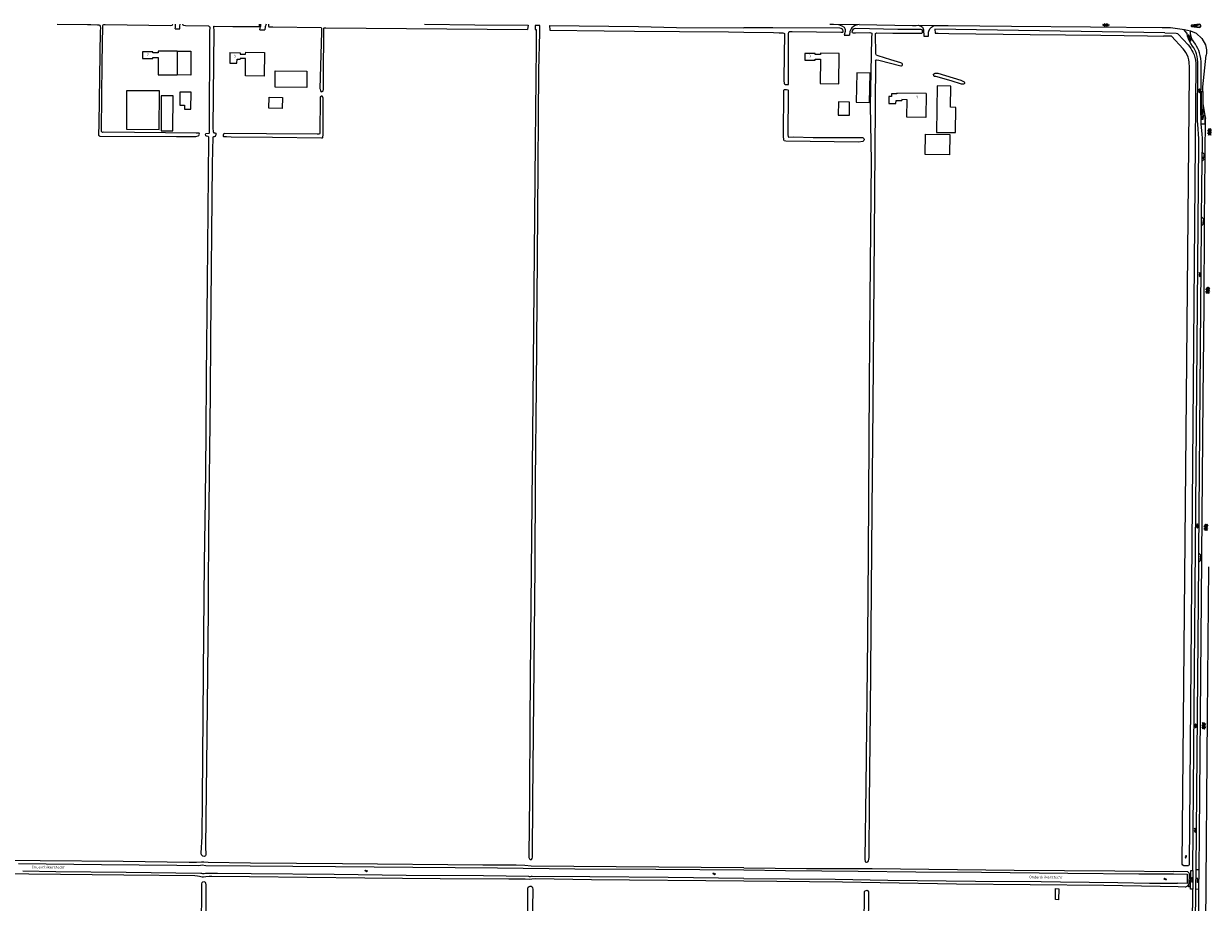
# Model space of a CAD drawing. Extents: x 168875 to 176000, y 513888 to 528000.
# Tile 95 of 106: x 171326 to 172435, y 527178 to 528000. Entities that reach past the tile are written whole.
import ezdxf

# ---------------------------------------------------------------- set-up
doc = ezdxf.new("R2010")
doc.units = 0
doc.header["$MEASUREMENT"] = 0
doc.layers.get('0').update_dxf_attribs({"linetype": 'CONTINUOUS'})
for name, color, linetype in [('BIJGEBOUW', 12, 'CONTINUOUS'), ('DAKRAND', 10, 'CONTINUOUS'), ('HOOFDGEBOUW', 1, 'CONTINUOUS'), ('HUISNUMMER', 7, 'CONTINUOUS'), ('INSTEEK_SLOOT', 72, 'CONTINUOUS'), ('KANT_VERHARDING', 252, 'CONTINUOUS'), ('KANT_WATER', 140, 'CONTINUOUS'), ('SEMANTIEK', 140, 'CONTINUOUS'), ('sluitlijn_verharding', 7, 'CONTINUOUS'), ('TALUD', 34, 'CONTINUOUS'), ('WATERLOOPNAAM', 7, 'CONTINUOUS')]:
    doc.layers.add(name, color=color, linetype=linetype)
doc.styles.add('ISOCP', font='ISOCP.shx', dxfattribs={"height": 1.8})

# ---------------------------------------------------------------- blocks, each defined once
blk = doc.blocks.new('S05')
at = {"color": 0}
for p, q in [((0.1, 0.3), (0.4, 0.6)), ((0.1, -0.2), (0.4, 0.1)), ((0.4, 0.6), (0.7, 0.7)), ((0.4, 0.1), (0.7, 0.2)), ((0.7, 0.7), (1, 0.6)), ((0.7, 0.2), (1, 0.1)), ((1, 0.6), (1.3, 0.4)), ((1, 0.1), (1.4, -0.1)), ((1.3, 0.4), (1.7, 0.1)), ((1.7, 0.1), (2, 0)), ((2, 0), (2.3, 0.2)), ((2.3, 0.2), (2.6, 0.4)), ((1.4, -0.1), (1.7, -0.4)), ((1.7, -0.4), (2, -0.5)), ((2, -0.5), (2.3, -0.3)), ((2.3, -0.3), (2.6, -0.1))]:
    blk.add_line(p, q, dxfattribs=at)
blk = doc.blocks.new('S012')
at = {"color": 0}
for p, q in [((1.2, 2), (0, 0)), ((1.2, -2), (0, 0)), ((1.4, 0), (0.2, 2)), ((1.4, 0), (0.2, -2))]:
    blk.add_line(p, q, dxfattribs=at)
blk = doc.blocks.new('S026')
at = {"color": 0}
for p, q in [((0, 0), (4.4, 0)), ((0.2, 0.5), (0.2, 0)), ((1.2, 0), (1.2, -0.5)), ((2.2, 0.5), (2.2, 0)), ((3.2, 0), (3.2, -0.5)), ((4.2, 0.5), (4.2, 0))]:
    blk.add_line(p, q, dxfattribs=at)
blk = doc.blocks.new('S014')
at = {"color": 0}
for p, q in [((0, -0.8), (4.2, 1.7)), ((0, 0.6), (1.8, 1.7)), ((5.1, -1.5), (0, 1.4)), ((2.6, -1.5), (0, 0)), ((1.1, -1.5), (6.1, 1.4)), ((6.1, -0.8), (1.9, 1.7)), ((3.5, -1.5), (6.1, 0)), ((6.1, 0.7), (4.4, 1.7))]:
    blk.add_line(p, q, dxfattribs=at)
blk = doc.blocks.new('S016')
at = {"color": 0, "linetype": 'Continuous'}
for points in [[(0, -0.4), (2.6, 1.1)], [(2.6, -1.2), (0, 0.4)], [(5.1, -1.2), (1.1, 1.1)], [(1.1, -1.2), (5.1, 1.1)], [(6.2, -0.4), (3.5, 1.1)], [(3.5, -1.2), (6.2, 0.4)]]:
    blk.add_lwpolyline(points, dxfattribs=at)

msp = doc.modelspace()

# ---------------------------------------------------------------- linework, layer by layer
at = {"layer": 'BIJGEBOUW'}
for points in [[(171561.063, 527941.076), (171561.245, 527956.325), (171590.893, 527955.971), (171590.711, 527940.722), (171561.063, 527941.076)], [(172180.351, 527898.661), (172198.349, 527898.413), (172198.674, 527922.051), (172193.674, 527922.12), (172193.947, 527942.018), (172180.949, 527942.196), (172180.351, 527898.661)], [(171421.944, 527901.516), (171452.694, 527901.367), (171452.869, 527937.517), (171422.119, 527937.665), (171421.944, 527901.516)], [(171454.388, 527900.134), (171465.388, 527900.081), (171465.546, 527932.901), (171454.547, 527932.954), (171454.388, 527900.134)], [(172169.927, 527878.057), (172170.26, 527897.055), (172193.067, 527896.654), (172192.733, 527877.657), (172169.927, 527878.057)]]:
    msp.add_lwpolyline(points, dxfattribs=at)
at = {"layer": 'DAKRAND'}
for points in [[(171469.368, 527974.653), (171469.368, 527974.766), (171482.3, 527974.7), (171482.1, 527952.3), (171469.284, 527952.404)], [(172118.2, 527954.2), (172105.8, 527954.5), (172105.1, 527926.8), (172117.6, 527926.5), (172118.2, 527954.2)], [(171482.4, 527936.4), (171472, 527936.4), (171471.9, 527924.2), (171476.3, 527924.2), (171476.3, 527920.3), (171482.3, 527920.3), (171482.4, 527936.4)], [(171568, 527931.3), (171567.8, 527921.1), (171555.3, 527921.4), (171555.5, 527931.6), (171568, 527931.3)], [(172099.1, 527927), (172088.6, 527927.2), (172088.4, 527914.8), (172098.9, 527914.6), (172099.1, 527927)]]:
    msp.add_lwpolyline(points, dxfattribs=at)
at = {"layer": 'HOOFDGEBOUW'}
for points in [[(171469.368, 527974.653), (171451.618, 527974.721), (171451.612, 527973.161), (171446.652, 527973.182), (171446.656, 527974.112), (171436.896, 527974.158), (171436.866, 527967.958), (171446.636, 527967.91), (171446.64, 527968.7), (171451.6, 527968.67), (171451.498, 527952.457), (171469.284, 527952.393), (171469.284, 527952.404)], [(171469.368, 527974.653), (171469.284, 527952.404)], [(171518.776, 527973.372), (171518.642, 527963.589), (171525.416, 527963.497), (171525.465, 527967.083), (171528.464, 527967.042)], [(171518.776, 527973.372), (171528.546, 527973.242), (171528.526, 527971.802), (171533.526, 527971.736), (171533.554, 527973.816), (171551.294, 527973.581), (171550.998, 527951.331), (171533.258, 527951.566), (171533.474, 527967.756), (171528.474, 527967.812), (171528.464, 527967.042)], [(172089.238, 527972.501), (172071.848, 527972.682), (172071.834, 527971.492), (172066.864, 527971.544), (172066.874, 527972.464), (172057.094, 527972.566), (172057.03, 527966.356), (172066.81, 527966.254), (172066.818, 527967.124), (172071.788, 527967.072), (172071.562, 527944.282), (172088.942, 527944.101), (172089.238, 527972.501)], [(172170.926, 527934.942), (172143.217, 527935.429), (172143.203, 527934.754), (172138.464, 527934.852), (172138.419, 527932.106), (172135.902, 527932.148), (172135.795, 527925.658), (172142.485, 527925.547), (172142.535, 527928.573), (172148.126, 527928.48)], [(172170.926, 527934.942), (172170.534, 527912.662), (172152.784, 527912.974), (172153.108, 527929.183), (172148.138, 527929.27), (172148.126, 527928.48)]]:
    msp.add_lwpolyline(points, dxfattribs=at)
at = {"layer": 'INSTEEK_SLOOT'}
for points in [[(171357, 528000), (171385.3, 527999.7)], [(171385.3, 527999.7), (171388.7, 527999.5), (171394.7, 527999.4), (171396.1, 527999.3), (171397, 527998.9), (171397.4, 527998.1), (171397.5, 527996.1), (171397.2, 527993.6), (171396.1, 527906.8), (171395.8, 527895.9), (171396.6, 527895.3), (171397.1, 527895.2), (171468.9, 527894.7), (171486.8, 527894.7), (171489.2, 527895.4), (171489.6, 527895.8), (171490.4, 527896.9), (171490, 527897.9), (171489.3, 527898), (171487.8, 527898), (171487.2, 527897.9), (171400.7, 527898.7), (171399.6, 527898.6), (171398.5, 527899.4), (171398.5, 527900.1), (171398.4, 527900.4), (171398.5, 527901.1), (171399.3, 527963.3), (171399.9, 527998.7), (171400.1, 527999.3), (171400.7, 527999.7), (171402.1, 527999.7), (171463.4, 527998.8), (171464.6, 527999), (171464.9, 527999.2), (171465.4, 527999.9), (171465.4, 528000)], [(171500.2, 527997.2), (171499.8, 527997.6), (171499.1, 527998), (171477.3, 527998.4), (171475.7, 527998.6), (171474.9, 527999.1), (171474.6, 527999.7), (171474.6, 528000)], [(171503.5, 527997.9), (171503.3, 527997.2), (171503.6, 527994), (171502.9, 527902.6), (171503, 527899.5), (171503.4, 527898.4), (171503.9, 527898.1), (171504.7, 527898.1), (171505.5, 527897.9), (171505.5, 527896.3), (171505.2, 527895.6), (171505, 527894.8), (171504.1, 527894.4), (171503.4, 527894.4), (171502.9, 527894.2), (171502.2, 527869.1), (171500.6, 527706.1), (171500.2, 527653.2), (171498.9, 527522.5), (171498.3, 527470.3), (171498.4, 527451.2), (171497.2, 527333.1), (171495.9, 527229.4), (171496.3, 527222.3), (171495.9, 527221.2), (171494.7, 527220.5), (171493.3, 527220.8), (171492.2, 527222.1), (171492, 527223.5), (171492.7, 527239.1), (171493.2, 527274.8), (171494.4, 527429.4), (171495.1, 527495.8), (171495.9, 527554.9), (171496.6, 527615.4), (171496.9, 527670.8), (171497.9, 527757.6), (171499.1, 527892.7), (171499, 527894), (171498.8, 527894.5), (171498.5, 527894.8), (171496.9, 527895.1), (171496.3, 527895.3), (171496.1, 527895.6), (171496, 527897), (171496.3, 527897.7), (171499.3, 527897.9), (171499.6, 527898.3), (171499.9, 527994.4), (171500.2, 527995.9)], [(171500.2, 527995.9), (171500.2, 527997.2)], [(171503.5, 527997.9), (171504.1, 527998), (171521.4, 527997.8), (171546.3, 527997.7), (171546.5, 527998.3), (171546.6, 527999.1), (171546.6, 528000)], [(171555, 528000), (171554.8, 527999), (171554.8, 527998.5), (171555.3, 527997.6), (171556.2, 527997.5), (171558.9, 527997.6), (171604.4, 527996.9), (171604.7, 527996.3), (171604.6, 527995.2), (171604.6, 527992.5), (171603.1, 527939.6), (171603.2, 527939), (171603.6, 527937.7), (171603.9, 527937), (171604.3, 527936.7), (171605.1, 527936.8), (171605.7, 527937.1), (171606.1, 527937.5), (171606.4, 527939.2), (171606.3, 527951.2), (171606.8, 527994.7), (171606.7, 527996.1), (171607, 527996.5), (171608.5, 527996.6), (171797.459, 527995.057)], [(171701.1, 528000), (171748, 527999.4), (171797.967, 527998.878), (171797.459, 527995.057)], [(171805.604, 527991.387), (171805.7, 527978.7), (171804.6, 527888.7), (171802.5, 527648.7), (171800.2, 527423.7), (171799.6, 527347.8), (171799.2, 527276.6), (171798.7, 527221.2), (171798.8, 527219.4), (171799.3, 527218.3), (171800.1, 527217.7), (171801.1, 527217.8), (171801.9, 527218.6), (171802.2, 527219.9), (171802.3, 527220.9), (171802.6, 527273), (171804.5, 527492.4), (171805.1, 527572.7), (171806, 527660.1), (171807.1, 527823.4), (171808.2, 527956.8), (171808.877, 527991.901), (171808.857, 527998.618), (171804.677, 527998.618), (171804.55, 527994.816), (171805.69, 527994.816), (171805.604, 527991.387)], [(171818.102, 527998.668), (171901.3, 527997.8), (171936.9, 527996.8), (172000, 527996.6)], [(171818.102, 527998.668), (171818.487, 527994.318), (171869.3, 527993.6), (171897.7, 527993.5), (171939.8, 527993), (171985.6, 527992.7), (172000, 527992.5)], [(172000, 527992.5), (172027.9, 527992.3), (172033.2, 527991.9), (172036.5, 527991.9), (172037.6, 527991.6), (172038, 527991.1), (172037.6, 527949.1), (172037.5, 527947.3), (172037.7, 527944.5), (172037.9, 527944), (172038.3, 527943.7), (172038.9, 527943.4), (172041.3, 527943.4), (172041.8, 527943.5), (172042, 527944.5), (172041.9, 527989.1), (172041.8, 527991), (172042.2, 527992.6), (172042.9, 527993), (172045.3, 527993.1), (172090.9, 527992.4), (172092.6, 527992.5), (172093, 527992.7), (172093, 527993.6), (172092.8, 527994.5), (172092.3, 527995.3), (172091.3, 527995.8), (172089.9, 527996.1), (172027.2, 527996.5), (172000, 527996.6)], [(172146.9, 527960.8), (172147.7, 527960.8), (172148.3, 527961.1), (172148.6, 527961.8), (172148.6, 527962.6), (172148.3, 527963.2), (172147, 527963.7), (172137.7, 527966.5), (172125.7, 527970.3), (172124.2, 527970.9), (172123.9, 527971.3), (172123.7, 527972), (172123.6, 527973.4), (172123.4, 527989.7), (172123.3, 527990.8), (172123.4, 527991.2), (172124.2, 527991.9), (172139.5, 527991.6), (172166.2, 527991.4), (172166.7, 527991.5), (172167.4, 527992.3), (172167.4, 527992.9), (172167.2, 527994.2), (172166.8, 527994.6), (172165.9, 527994.9), (172164.8, 527995), (172144.2, 527995), (172104.4, 527995.8), (172102.5, 527995.4), (172101.7, 527994.5), (172101.3, 527992.6), (172101.4, 527992.1), (172102.3, 527991.8), (172104.5, 527991.9), (172118, 527992.1), (172119.8, 527991.6), (172119.6, 527986.9), (172118.2, 527923.8), (172119.3, 527871.8), (172118, 527742.7), (172117.3, 527662.9), (172116.4, 527503.3), (172115.7, 527425.3), (172114.3, 527286.1), (172113.5, 527218.1), (172113.6, 527215.8), (172114.2, 527215.3), (172115, 527215.2), (172116.2, 527215.4), (172116.9, 527216.3)], [(172394.41, 527991.73), (172178.962, 527995.385), (172179.075, 527991.547)], [(172179.075, 527991.547), (172182, 527991.6), (172192.1, 527991.2), (172268.2, 527990.3), (172334.2, 527989.7), (172378, 527989.1), (172393, 527988.75)], [(172116.9, 527216.3), (172117.2, 527217.6), (172117.3, 527219.9), (172117.7, 527271.1), (172118.6, 527356.9), (172120.2, 527545.2), (172121.2, 527642.1), (172123.3, 527923), (172123.5, 527965.5), (172123.4, 527966), (172123.5, 527966.7), (172124.3, 527966.7), (172126.3, 527966.1), (172146.9, 527960.8)], [(172206.7, 527945.2), (172206.7, 527944.4), (172206.3, 527944.1), (172205.7, 527943.8), (172204.9, 527943.7), (172203.9, 527943.9), (172194.3, 527946.8), (172179.9, 527950.8), (172179.1, 527950.9), (172178.5, 527951.1), (172177.9, 527951.6), (172177.8, 527953), (172178.5, 527953.7), (172179.3, 527954.1), (172180, 527954.2), (172181.7, 527954.2), (172203.1, 527947.5), (172206.3, 527945.9), (172206.7, 527945.2)], [(171606.2, 527929.7), (171606.1, 527930.8), (171605.8, 527931.7), (171605.1, 527932.4), (171604.4, 527932.4), (171603.8, 527932.3), (171603.4, 527931.8), (171603.3, 527930.9), (171603.1, 527897.9), (171602.6, 527897.1), (171600.4, 527896.9), (171553.1, 527897.4), (171513.3, 527897.6), (171512.7, 527897.1), (171512.5, 527896), (171512.6, 527895.1), (171512.8, 527894.9), (171514.1, 527894.7), (171515.7, 527894.7), (171520, 527894.5), (171558.6, 527894.1), (171604.6, 527893.5), (171605.5, 527893.6), (171605.7, 527893.8), (171605.9, 527894.4), (171606, 527896.1), (171606.2, 527929.7)], [(172112.6, 527892.3), (172112.6, 527891.8), (172112.4, 527891.1), (172111.4, 527890.1), (172107.5, 527889.6), (172039.3, 527890.5), (172037.8, 527890.8), (172037.5, 527891.4), (172037.3, 527895.3), (172037.6, 527937.1), (172037.5, 527938.1), (172037.8, 527938.9), (172040, 527938.9), (172041.1, 527938.6), (172041.5, 527938.3), (172041.7, 527935.3), (172041.3, 527896.3), (172041.4, 527894.7), (172041.9, 527894.1), (172046.4, 527894.3), (172065.1, 527893.8), (172109.4, 527893.9), (172111.1, 527893.7), (172111.7, 527893.4), (172112.3, 527892.9), (172112.6, 527892.3)], [(172000, 527209.8), (171800.9, 527211.5), (171795, 527212), (171786.7, 527212.2), (171755.6, 527212.3), (171624.1, 527213.6), (171538.1, 527214.3), (171498.4, 527214.8), (171494.4, 527215.2), (171492.1, 527215.3), (171487.4, 527214.8), (171480.5, 527214.8), (171418.9, 527215.8), (171341.1, 527216.3), (171256.2, 527217.2)], [(172000, 527209.8), (172058.6, 527209.3), (172120.1, 527209.2), (172253.2, 527207.8), (172347.5, 527207.1), (172402.81, 527206.4)], [(171271, 527204.9), (171419.4, 527203.2), (171485.8, 527202.6), (171488.5, 527202.5), (171490.4, 527202), (171492.9, 527201.5), (171494.2, 527201.4), (171496.4, 527201.6), (171499.4, 527202), (171502, 527202.1), (171537, 527201.6)], [(171490.6, 527000), (171491, 527036.2), (171491.3, 527095.4), (171492.1, 527150), (171492.5, 527195), (171492.9, 527196.1), (171493.4, 527196.7), (171494.4, 527196.9), (171495.5, 527196.4), (171496, 527195.7), (171496.1, 527193.5), (171495.9, 527136.6), (171495, 527083.4), (171494.5, 527029.2), (171494, 527000)], [(171537, 527201.6), (171645, 527200.5), (171715.6, 527199.9), (171779.9, 527199.6), (171795.2, 527199.6), (171799.7, 527199.3), (171801.6, 527199.5), (171805, 527199.7), (171857.3, 527198.9), (172000, 527197.7)], [(172000, 527197.7), (172092.4, 527196.8), (172127.6, 527196), (172199.2, 527194.9), (172337.3, 527193.5), (172390, 527192.8), (172406.74, 527192.27)], [(172415.82, 527205.99), (172402.81, 527206.4)], [(172415.57, 527193.07), (172416.422, 527193.874), (172417.07, 527194.85), (172417.48, 527203.43)], [(171796.4, 527000), (171797.4, 527098.8), (171797.7, 527190.8), (171798.2, 527191.8), (171799.1, 527192.4), (171800.1, 527192.7), (171800.8, 527192.6), (171801.8, 527192.1), (171802.3, 527191), (171802.4, 527189.8), (171801.7, 527154.5), (171800.1, 527000)], [(172111.6, 527000), (172111.9, 527062.8), (172113, 527186.6), (172113.1, 527187.6), (172113.7, 527188.4), (172114.7, 527188.7), (172115.4, 527188.8), (172116.2, 527188.3), (172116.7, 527187.3), (172116.8, 527185.9), (172116.3, 527121.7), (172115.2, 527000)], [(172294.742, 527179.877), (172291.747, 527180.15), (172291.974, 527190.333), (172294.974, 527190.267), (172294.742, 527179.877)], [(172406.74, 527192.27), (172413.36, 527192)]]:
    msp.add_lwpolyline(points, dxfattribs=at)
for points in [[(172417.48, 527203.43, 0.19291024), (172415.82, 527205.99)], [(172413.36, 527192, 0.28961685), (172415.57, 527193.07)]]:
    msp.add_lwpolyline(points, format="xyb", dxfattribs=at)
at = {"layer": 'KANT_VERHARDING'}
for points in [[(171467.628, 527995.676), (171467.9, 527996.9), (171467.75, 528000)], [(171472, 527998), (171472.231, 528000)], [(171472, 527995.562), (171472, 527998)], [(171546.913, 527994.766), (171547.5, 527997.7)], [(171547.5, 528000), (171547.5, 527997.7)], [(171552.833, 528000), (171551.9, 527997.6), (171551.572, 527994.729)], [(172080.5, 528000), (172084.131, 527999.944)], [(172084.131, 527999.944), (172108.08, 527999.573)], [(172084.131, 527999.944), (172088.7, 527999.6), (172091.7, 527998.5), (172094, 527997), (172094.7, 527995.9), (172094.8, 527994.9), (172094.8, 527993.1), (172094.138, 527989.788)], [(172108.08, 527999.573), (172104.2, 527998.7), (172102.7, 527997.9), (172101.2, 527996.4), (172100.5, 527995.5), (172099.4, 527993.2), (172099.139, 527989.71)], [(172108.08, 527999.573), (172158, 527998.8), (172161.5, 527998.8), (172163.6, 527998.9)], [(172163.6, 527998.9), (172165, 527998.5), (172166.3, 527997.8), (172167.2, 527997.1), (172167.7, 527996.6), (172168.1, 527995.7), (172168.3, 527994.7), (172168.553, 527988.834)], [(172172.908, 527988.776), (172172.9, 527989.7), (172173.1, 527992.5), (172173.4, 527993.5), (172174.3, 527995.5), (172174.7, 527996.2), (172175.8, 527997.2), (172176.6, 527997.7), (172177.2, 527998.2), (172178.7, 527998.7)], [(172178.7, 527998.7), (172191.3, 527998.8), (172250.7, 527998.2), (172324.7, 527997.6), (172391.7, 527996.8), (172399.7, 527996.8), (172412.56, 527995.04)], [(172426.44, 527999.82), (172419.6, 527999.08)], [(172419.62, 527997.81), (172426.44, 527996.83)], [(172426.47, 527999.56), (172419.69, 527998.81)], [(172419.74, 527998.06), (172426.44, 527997.11)], [(172427.67, 527997.91), (172427.74, 527998.325), (172427.68, 527998.74)], [(172427.93, 527997.85), (172428.011, 527998.346), (172427.92, 527998.86)], [(172415.3, 527991.46), (172414.78, 527991.43), (172412.49, 527994.63), (172412.56, 527995.04)], [(172412.56, 527995.04), (172418.35, 527993.59)], [(172418.35, 527993.59), (172423.7, 527991.4), (172428.9, 527986.4), (172432.4, 527980.5), (172433.3, 527976), (172433.2, 527972.8), (172432.89, 527970.93)], [(172418.4, 527991.68), (172418.35, 527993.59)], [(172420.29, 527979.42), (172418.7, 527981.78)], [(172422.84, 527981.13), (172421.35, 527983.27)], [(172429.95, 527936.82), (172429.993, 527941.396), (172432.89, 527970.93)], [(172420.59, 527207.37), (172426.24, 527888.57), (172426.155, 527892.72), (172425.04, 527906.2), (172424.94, 527909.38), (172425.32, 527961.88)], [(172428.01, 527914.61), (172428.37, 527961.98)], [(172428.01, 527914.61), (172428.54, 527914.59), (172428.67, 527936.83), (172429.95, 527936.82)], [(172429.95, 527936.82), (172429.923, 527925.271)], [(172429.923, 527925.271), (172429.76, 527914.58), (172431.813, 527914.55)], [(172429.923, 527925.271), (172431.813, 527914.55)], [(172428.01, 527914.61), (172427.94, 527908.78), (172428.07, 527906.38)], [(172431.813, 527914.55), (172431.71, 527906.36), (172428.07, 527906.38)], [(172430.33, 527913.46), (172429.02, 527913.48), (172429.02, 527910.9), (172430.29, 527910.89), (172430.33, 527913.46)], [(172431.813, 527914.55), (172432.43, 527911.52)], [(172432.02, 527877.31), (172432.43, 527911.52)], [(172428.07, 527906.38), (172428.89, 527897.12), (172429.176, 527892.875), (172429.23, 527888.62), (172429.18, 527880.2)], [(172429.109, 527871.52), (172429.18, 527880.2)], [(172429.109, 527871.52), (172431.97, 527874.23)], [(172432.02, 527877.31), (172429.18, 527880.2)], [(172431.54, 527816.75), (172431.97, 527874.23)], [(172431.97, 527874.23), (172432.02, 527877.31)], [(172428.68, 527819.56), (172429.109, 527871.52)], [(172428.609, 527810.98), (172428.68, 527819.56)], [(172431.54, 527816.75), (172428.68, 527819.56)], [(172426.08, 527504.61), (172428.609, 527810.98)], [(172428.609, 527810.98), (172431.49, 527813.86)], [(172428.94, 527501.78), (172430.2, 527650.1), (172431.1, 527736), (172431.49, 527813.86)], [(172431.49, 527813.86), (172431.54, 527816.75)], [(172426.02, 527496.17), (172426.08, 527504.61)], [(172426.02, 527496.17), (172428.91, 527498.95)], [(172428.94, 527501.78), (172426.08, 527504.61)], [(172426.31, 527208.17), (172426.8, 527241.9), (172428.91, 527498.95)], [(172428.91, 527498.95), (172428.94, 527501.78)], [(172423.55, 527208.23), (172426.02, 527496.17)], [(172431.4, 527000), (172432.8, 527156.6), (172434.3, 527351.8), (172435.5, 527491.8)], [(172423.37, 527190.09), (172423.55, 527208.23)], [(172423.55, 527208.23), (172426.31, 527208.17)], [(172426.2, 527190.01), (172426.31, 527208.17)], [(172420.36, 527189.89), (172418.24, 527189.95), (172418.56, 527207.33), (172420.59, 527207.37)], [(172420.59, 527207.37), (172420.36, 527189.89)], [(172419.5, 527086.66), (172420.36, 527189.89)], [(172422.5, 527087.39), (172423.37, 527190.09)], [(172423.37, 527190.09), (172426.2, 527190.01)], [(172425.6, 527088.77), (172425.9, 527130.2), (172426.2, 527190.01)]]:
    msp.add_lwpolyline(points, dxfattribs=at)
for points in [[(172419.6, 527999.08, 1.11968021), (172419.62, 527997.81)], [(172419.69, 527998.81, 0.65592972), (172419.74, 527998.06)], [(172427.92, 527998.86, 0.3367867), (172426.44, 527999.82)], [(172426.44, 527997.11, 0.30245715), (172427.67, 527997.91)], [(172426.44, 527996.83, 0.29247049), (172427.93, 527997.85)], [(172427.68, 527998.74, 0.33016627), (172426.47, 527999.56)], [(172418.7, 527981.78, -0.14007357), (172415.3, 527991.46)], [(172421.35, 527983.27, -0.14811748), (172418.4, 527991.68)], [(172423.89, 527972.07, 0.07617512), (172420.29, 527979.42)], [(172426.73, 527973.24, 0.06436223), (172422.84, 527981.13)], [(172425.32, 527961.88, 0.07910919), (172423.89, 527972.07)], [(172428.37, 527961.98, 0.07514311), (172426.73, 527973.24)]]:
    msp.add_lwpolyline(points, format="xyb", dxfattribs=at)
at = {"layer": 'KANT_WATER'}
for points in [[(172414.07, 527973.33), (172412.799, 527975.202), (172411.35, 527976.94), (172400.57, 527988.65), (172393, 527988.75)], [(172394.41, 527991.73), (172404.92, 527991.66)], [(172406.83, 527990.63), (172415.99, 527980.56)], [(172415.55, 527211.6), (172412.975, 527211.85), (172411.95, 527211.85), (172411.144, 527212.408), (172410.58, 527213.21), (172417.29, 527954.47), (172417.272, 527959.368), (172417.05, 527964.26)], [(172423.31, 527963.49), (172417, 527212.75)], [(171320.7, 527213.9), (171398.6, 527213.1), (171469.2, 527212.4), (171489.8, 527212), (171492.8, 527212.5), (171496.3, 527212), (171537.8, 527211.6), (171617.8, 527211), (171690.1, 527210.4), (171769.5, 527209.8), (171841.7, 527209)], [(171841.7, 527209), (171917.7, 527208.6), (172000, 527207.9)], [(172000, 527200), (171929.2, 527200.7), (171855.7, 527201.4), (171801.7, 527201.8), (171800.8, 527201.8), (171799.9, 527201.3), (171799.2, 527201.4), (171798.7, 527201.8), (171756.4, 527202.2), (171684, 527202.7), (171616.5, 527203.5), (171538.6, 527204.1), (171507.1, 527204.4), (171495.9, 527204.6), (171494.8, 527204.2), (171493.4, 527204.2), (171492.5, 527204.4), (171491.7, 527204.6), (171421.7, 527205.4), (171355.9, 527206.1), (171324.9, 527206.6)], [(172000, 527207.9), (172039.1, 527207.4), (172107, 527206.7), (172161.2, 527206.2), (172222.7, 527205.8), (172303.4, 527205), (172369.8, 527204.3), (172402.31, 527204.14)], [(172000, 527200), (172085.7, 527199.1), (172135, 527198.4), (172217.1, 527197.5), (172278.4, 527197), (172296.7, 527196.6), (172350.2, 527196), (172379.9, 527195.6), (172406.26, 527195.43)], [(172402.31, 527204.14), (172415.13, 527203.93), (172415.25, 527195.3), (172406.26, 527195.43)]]:
    msp.add_lwpolyline(points, dxfattribs=at)
for points in [[(172404.92, 527991.66, -0.19176047), (172406.83, 527990.63)], [(172417.05, 527964.26, 0.11222279), (172414.07, 527973.33)], [(172415.99, 527980.56, -0.0517287), (172420.59, 527973.6)], [(172420.59, 527973.6, -0.08998937), (172423.31, 527963.49)], [(172417, 527212.75, -0.49620446), (172415.55, 527211.6)]]:
    msp.add_lwpolyline(points, format="xyb", dxfattribs=at)
at = {"layer": 'sluitlijn_verharding'}
for points in [[(171467.628, 527995.676), (171472, 527995.562)], [(172163.6, 527998.9), (172178.7, 527998.7)], [(171546.913, 527994.766), (171551.572, 527994.729)], [(172094.138, 527989.788), (172099.139, 527989.71)], [(172168.553, 527988.834), (172172.908, 527988.776)]]:
    msp.add_lwpolyline(points, dxfattribs=at)
at = {"layer": 'TALUD'}
msp.add_lwpolyline([(172417.62, 527192.26), (172417.3, 527191.97), (172416.81, 527191.99), (172416.46, 527192.34), (172416.49, 527192.78), (172416.82, 527193.11), (172417.27, 527193.09), (172417.57, 527192.76), (172417.62, 527192.26)], dxfattribs=at)

# ---------------------------------------------------------------- block references
at = {"layer": 'SEMANTIEK'}
for name, p, rotation in [('S016', (172336.271, 527999.162), 0.9617716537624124), ('S026', (172421.017, 527998.486), 2.918332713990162), ('S016', (172416.407, 527990.034), 289.5864677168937), ('S012', (172426.039, 527937.466), 0.7959047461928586), ('S026', (172429.251, 527919.888), 268.7234976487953), ('S014', (172435.9, 527902.25), 270), ('S026', (172431.16, 527878.055), 257.5559492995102), ('S026', (172430.445, 527817.283), 260.6576059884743), ('S012', (172426.298, 527765.25), 358.8823021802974), ('S014', (172434.377, 527753.734), 268.4887948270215), ('S012', (172423.982, 527529.941), 357.1812395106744), ('S014', (172432.78, 527531.866), 266.8556148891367), ('S026', (172427.768, 527502.332), 264.7041543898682), ('S012', (172423.895, 527342.806), 179.5061951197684), ('S014', (172430.888, 527339.69), 89.55817239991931), ('S012', (172422.011, 527244.834), 1.157990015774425), ('S05', (172414.123, 527218.736), 90.5088764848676), ('S05', (171644.968, 527206.868), 1.286599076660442), ('S05', (171970.803, 527204.124), 358.8516279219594), ('S05', (172396.063, 527199.299), 178.1612178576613), ('S026', (172419.471, 527200.652), 269.7916526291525), ('S026', (172424.919, 527196.111), 89.64913433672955)]:
    msp.add_blockref(name, p, dxfattribs=dict(at, rotation=rotation))

# ---------------------------------------------------------------- texts
at = {"layer": 'HUISNUMMER', "style": 'ISOCP'}
for s, rotation, p in [('7', 359.79717, (171440.891, 527970.24)), ('5', 359.239231, (171522.525, 527969.047)), ('3', 359.401168, (172061.091, 527968.746)), ('1', 358.993918, (172161.405, 527930.518))]:
    msp.add_text(s, height=2.5, rotation=rotation, dxfattribs=at).set_placement(p)
at = {"layer": 'WATERLOOPNAAM', "style": 'ISOCP'}
for rotation, p in [(359.343692, (171333.076, 527209.387)), (359.417351, (172267.327, 527200.026))]:
    msp.add_text('Onderduikerstocht', height=2.5, rotation=rotation, dxfattribs=at).set_placement(p)

doc.saveas('drawing.dxf')
